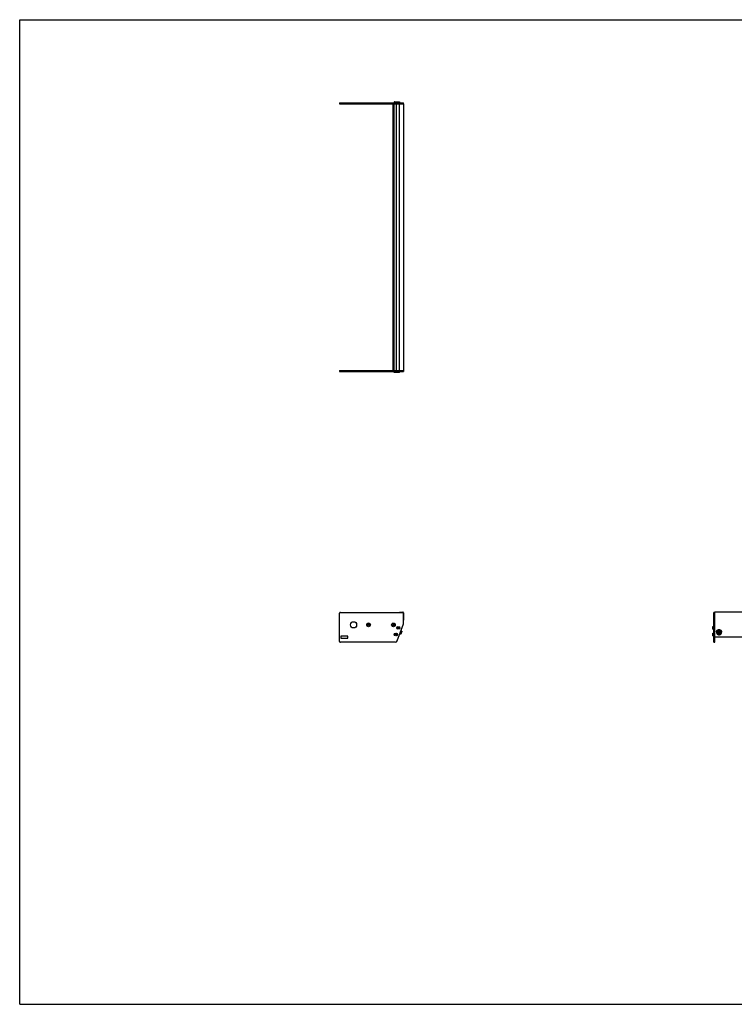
# Model space of a CAD drawing. Header units: inches. Extents: x 0 to 154, y 0 to 119.
# Tile 1 of 2: x 0 to 86, y 0 to 119. Entities that reach past the tile are written whole.
import ezdxf

# ---------------------------------------------------------------- set-up
doc = ezdxf.new("R2010")
doc.units = ezdxf.units.IN
doc.header["$LTSCALE"] = 8.47
doc.header["$MEASUREMENT"] = 0
doc.layers.get('0').update_dxf_attribs({"linetype": 'CONTINUOUS'})
for name, color, linetype in [('351200_DEFAULT_AS_MACHINED__BL0', 7, 'CONTINUOUS'), ('351201_BL1', 7, 'CONTINUOUS'), ('351202_WW_351202_32_BL5', 7, 'CONTINUOUS'), ('351203_WW_351203_32_BL8', 7, 'CONTINUOUS'), ('605279P_BL9', 7, 'CONTINUOUS'), ('9505XXM_950512M_BL2', 7, 'CONTINUOUS'), ('9505XXM_950512M_BL3', 7, 'CONTINUOUS'), ('9505XXM_950512M_BL6', 7, 'CONTINUOUS'), ('9505XXM_950512M_BL7', 7, 'CONTINUOUS'), ('9506XXM_950612M_BL4', 7, 'CONTINUOUS')]:
    doc.layers.add(name, color=color, linetype=linetype)

# ---------------------------------------------------------------- blocks, each defined once
blk = doc.blocks.new('351200_DEFAULT_AS_MACHINED__BL0', base_point=(61.39, 60.17))
at = {"layer": '351200_DEFAULT_AS_MACHINED__BL0', "color": 7, "linetype": 'CONTINUOUS'}
for p, q in [((38.7, 76.6), (45.98, 76.6)), ((38.7, 76.6), (38.7, 76.48)), ((38.7, 76.48), (46.42, 76.48)), ((46.42, 76.6), (46.42, 76.48)), ((38.7, 43.84), (38.7, 47.28)), ((38.79, 47.37), (46.33, 47.37)), ((46.42, 46.01), (46.42, 47.28)), ((83.97, 43.75), (83.97, 47.37)), ((84.09, 47.37), (83.97, 47.37)), ((84.09, 43.75), (84.09, 47.29)), ((45.66, 43.91), (46.42, 45.98)), ((45.91, 45.62), (45.92, 45.62)), ((45.91, 45.4), (45.92, 45.4)), ((38.83, 44.44), (38.83, 44.31)), ((39.64, 44.5), (38.89, 44.5)), ((38.89, 44.25), (39.64, 44.25)), ((39.7, 44.31), (39.7, 44.44)), ((45.61, 44.8), (45.62, 44.8)), ((45.61, 44.58), (45.62, 44.58)), ((45.43, 43.75), (38.79, 43.75)), ((83.97, 43.75), (84.09, 43.75))]:
    blk.add_line(p, q, dxfattribs=at)
for centre, radius in [((40.38, 45.86), 0.375), ((42.2, 45.86), 0.226), ((42.2, 45.86), 0.11), ((45.2, 45.85), 0.226), ((45.2, 45.85), 0.11)]:
    blk.add_circle(centre, radius, dxfattribs=at)
for centre, radius, start, end in [((38.79, 47.28), 0.09, 90, 180), ((46.33, 47.28), 0.09, 0, 90), ((45.92, 45.51), 0.11, 270, 90), ((46.33, 46.01), 0.09, 340, 360), ((38.89, 44.44), 0.06, 90, 180), ((38.89, 44.31), 0.06, 180, 270), ((39.64, 44.44), 0.06, 0, 90), ((39.64, 44.31), 0.06, 270, 360), ((45.62, 44.69), 0.11, 270, 90), ((38.79, 43.84), 0.09, 180, 270), ((45.43, 44), 0.25, 270, 340)]:
    blk.add_arc(centre, radius, start, end, dxfattribs=at)
blk = doc.blocks.new('351201_BL1', base_point=(77.57, 76.35))
at = {"layer": '351201_BL1', "color": 7, "linetype": 'CONTINUOUS'}
for p, q in [((38.7, 108.96), (38.7, 108.84)), ((38.7, 108.96), (46.42, 108.96)), ((38.7, 108.84), (45.98, 108.84)), ((46.42, 108.84), (46.42, 108.96)), ((116.44, 47.37), (116.32, 47.37)), ((116.32, 43.75), (116.32, 47.28)), ((116.44, 43.75), (116.44, 47.37)), ((39.64, 44.5), (38.89, 44.5)), ((45.43, 43.75), (38.79, 43.75)), ((116.44, 43.75), (116.32, 43.75))]:
    blk.add_line(p, q, dxfattribs=at)
for centre, start, end in [((42.2, 45.86), 0, 180), ((45.2, 45.86), 182.5339, 357.3372)]:
    blk.add_arc(centre, 0.11, start, end, dxfattribs=at)
blk = doc.blocks.new('9505XXM_950512M_BL2', base_point=(64.64, 60.5))
at = {"layer": '9505XXM_950512M_BL2', "color": 7, "linetype": 'CONTINUOUS'}
for p, q in [((45.31, 76.36), (45.31, 76.48)), ((45.61, 76.36), (45.31, 76.36)), ((45.33, 76.34), (45.31, 76.36)), ((45.63, 76.34), (45.33, 76.34)), ((45.63, 76.34), (45.63, 76.34)), ((45.41, 44.71), (45.46, 44.76)), ((45.43, 44.64), (45.41, 44.71)), ((45.5, 44.63), (45.43, 44.64)), ((45.46, 44.76), (45.53, 44.74)), ((45.55, 44.67), (45.5, 44.63)), ((45.53, 44.74), (45.55, 44.67)), ((83.83, 44.84), (83.85, 44.86)), ((83.83, 44.54), (83.83, 44.84)), ((83.83, 44.54), (83.85, 44.52)), ((83.85, 44.52), (83.85, 44.86)), ((83.85, 44.86), (83.97, 44.86)), ((83.85, 44.52), (83.97, 44.52))]:
    blk.add_line(p, q, dxfattribs=at)
for radius in [0.167, 0.148, 0.0682]:
    blk.add_circle((45.48, 44.69), radius, dxfattribs=at)
blk = doc.blocks.new('9505XXM_950512M_BL3', base_point=(64.79, 60.91))
at = {"layer": '9505XXM_950512M_BL3', "color": 7, "linetype": 'CONTINUOUS'}
for p, q in [((45.61, 76.36), (45.61, 76.48)), ((45.95, 76.36), (45.61, 76.36)), ((45.63, 76.34), (45.61, 76.36)), ((45.93, 76.34), (45.63, 76.34)), ((45.93, 76.34), (45.95, 76.36)), ((45.95, 76.36), (45.95, 76.48)), ((45.71, 45.52), (45.75, 45.58)), ((45.74, 45.46), (45.71, 45.52)), ((45.81, 45.45), (45.74, 45.46)), ((45.75, 45.58), (45.82, 45.57)), ((45.85, 45.51), (45.81, 45.45)), ((45.82, 45.57), (45.85, 45.51)), ((83.83, 45.66), (83.85, 45.68)), ((83.83, 45.37), (83.83, 45.66)), ((83.83, 45.37), (83.85, 45.35)), ((83.85, 45.35), (83.85, 45.68)), ((83.85, 45.68), (83.97, 45.68)), ((83.85, 45.35), (83.97, 45.35))]:
    blk.add_line(p, q, dxfattribs=at)
for radius in [0.167, 0.148, 0.0682]:
    blk.add_circle((45.78, 45.51), radius, dxfattribs=at)
blk = doc.blocks.new('9506XXM_950612M_BL4', base_point=(65.38, 44.94))
at = {"layer": '9506XXM_950612M_BL4', "color": 7, "linetype": 'CONTINUOUS'}
for p, q in [((46.08, 44.73), (45.97, 44.77)), ((46.22, 45.1), (46.08, 44.73)), ((46.11, 44.74), (46.08, 44.73)), ((46.22, 45.1), (46.11, 45.14)), ((46.23, 45.07), (46.11, 44.74)), ((46.23, 45.07), (46.22, 45.1)), ((84.39, 44.91), (84.39, 44.96)), ((84.5, 44.88), (84.52, 44.96)), ((84.57, 44.82), (84.5, 44.88)), ((84.51, 44.91), (84.57, 44.86)), ((84.52, 44.96), (84.6, 44.99)), ((84.57, 44.86), (84.65, 44.89)), ((84.57, 44.82), (84.57, 44.86)), ((84.65, 44.85), (84.57, 44.82)), ((84.6, 44.99), (84.67, 44.93)), ((84.66, 44.94), (84.65, 44.89)), ((84.67, 44.93), (84.65, 44.85)), ((84.65, 44.85), (84.65, 44.89)), ((84.78, 44.91), (84.78, 44.96))]:
    blk.add_line(p, q, dxfattribs=at)
for centre, start, end in [((84.56, 44.96), 166.8001, 179.9887), ((84.56, 44.91), 166.8, 179.9898), ((84.61, 44.91), 346.8, 359.9898)]:
    blk.add_arc(centre, 0.174, start, end, dxfattribs=at)
for points, knots in [([(84.39, 45), (84.39, 45.01), (84.4, 45.02), (84.41, 45.04), (84.41, 45.05), (84.43, 45.07), (84.44, 45.08), (84.45, 45.1), (84.47, 45.11), (84.48, 45.12), (84.49, 45.12)], [0, 0, 0, 0, 0.122666, 0.245867, 0.36965, 0.494149, 0.619422, 0.745494, 0.872367, 1, 1, 1, 1]), ([(84.78, 44.91), (84.78, 44.92), (84.78, 44.93), (84.78, 44.95), (84.77, 44.96), (84.77, 44.98), (84.76, 44.99), (84.75, 45.01), (84.74, 45.02), (84.73, 45.04), (84.72, 45.05), (84.71, 45.06), (84.69, 45.07), (84.67, 45.08), (84.64, 45.09), (84.61, 45.1), (84.57, 45.1), (84.53, 45.09), (84.5, 45.08), (84.47, 45.06), (84.44, 45.04), (84.42, 45.02), (84.4, 44.99), (84.4, 44.96), (84.39, 44.95)], [0, 0, 0, 0, 0.030224, 0.060484, 0.090809, 0.121228, 0.151769, 0.182452, 0.213295, 0.244309, 0.2755, 0.306867, 0.338403, 0.370098, 0.433828, 0.497936, 0.562192, 0.626346, 0.690162, 0.753446, 0.816069, 0.877988, 0.93925, 1, 1, 1, 1]), ([(84.39, 44.91), (84.39, 44.91), (84.39, 44.9), (84.39, 44.88), (84.4, 44.86), (84.4, 44.85), (84.41, 44.83), (84.42, 44.82), (84.43, 44.8), (84.44, 44.79), (84.45, 44.78), (84.46, 44.77), (84.48, 44.76), (84.5, 44.75), (84.53, 44.73), (84.56, 44.73), (84.6, 44.73), (84.64, 44.73), (84.67, 44.74), (84.7, 44.76), (84.73, 44.78), (84.75, 44.81), (84.77, 44.84), (84.77, 44.86), (84.78, 44.87)], [0, 0, 0, 0, 0.030224, 0.060484, 0.090809, 0.121228, 0.151769, 0.182452, 0.213295, 0.244309, 0.2755, 0.306867, 0.338403, 0.370098, 0.433828, 0.497936, 0.562192, 0.626346, 0.690162, 0.753446, 0.816069, 0.877988, 0.93925, 1, 1, 1, 1]), ([(84.76, 44.87), (84.76, 44.88), (84.76, 44.89), (84.76, 44.9), (84.76, 44.92), (84.76, 44.94), (84.76, 44.95), (84.75, 44.97), (84.74, 44.98), (84.73, 45), (84.72, 45.01), (84.71, 45.02), (84.7, 45.03), (84.69, 45.04), (84.67, 45.05), (84.65, 45.06), (84.62, 45.07), (84.59, 45.07), (84.55, 45.07), (84.52, 45.06), (84.49, 45.05), (84.48, 45.04), (84.46, 45.03), (84.45, 45.01), (84.44, 45), (84.43, 44.99), (84.42, 44.97), (84.42, 44.96), (84.41, 44.95), (84.41, 44.94)], [0, 0, 0, 0, 0.030331, 0.06063, 0.090912, 0.121225, 0.151607, 0.18209, 0.212705, 0.243478, 0.274425, 0.305559, 0.336884, 0.368395, 0.400083, 0.431931, 0.495941, 0.560261, 0.62461, 0.688705, 0.752299, 0.783886, 0.815288, 0.8465, 0.877524, 0.908366, 0.939043, 0.969586, 1, 1, 1, 1]), ([(84.41, 44.94), (84.41, 44.94), (84.41, 44.93), (84.41, 44.91), (84.41, 44.89), (84.41, 44.88), (84.41, 44.86), (84.42, 44.85), (84.43, 44.83), (84.44, 44.82), (84.45, 44.8), (84.46, 44.79), (84.47, 44.78), (84.48, 44.77), (84.5, 44.76), (84.52, 44.75), (84.55, 44.74), (84.58, 44.74), (84.62, 44.74), (84.65, 44.75), (84.68, 44.76), (84.69, 44.77), (84.71, 44.79), (84.72, 44.8), (84.73, 44.81), (84.74, 44.82), (84.75, 44.84), (84.75, 44.85), (84.76, 44.86), (84.76, 44.87)], [0, 0, 0, 0, 0.030331, 0.06063, 0.090912, 0.121225, 0.151607, 0.18209, 0.212705, 0.243478, 0.274425, 0.305559, 0.336884, 0.368395, 0.400083, 0.431931, 0.495941, 0.560261, 0.62461, 0.688705, 0.752299, 0.783886, 0.815288, 0.8465, 0.877524, 0.908366, 0.939043, 0.969586, 1, 1, 1, 1]), ([(84.49, 45.12), (84.49, 45.12), (84.51, 45.13), (84.53, 45.14), (84.56, 45.14), (84.58, 45.15), (84.61, 45.14), (84.63, 45.14), (84.66, 45.13), (84.67, 45.12), (84.68, 45.12)], [0, 0, 0, 0, 0.124139, 0.248971, 0.374298, 0.499888, 0.625493, 0.750864, 0.875768, 1, 1, 1, 1]), ([(84.68, 45.12), (84.69, 45.12), (84.7, 45.11), (84.72, 45.09), (84.74, 45.07), (84.76, 45.05), (84.77, 45.03), (84.78, 45.01), (84.78, 44.98), (84.78, 44.97), (84.78, 44.96)], [0, 0, 0, 0, 0.12818, 0.255372, 0.38153, 0.506678, 0.630912, 0.754392, 0.877339, 1, 1, 1, 1])]:
    blk.add_open_spline(points, degree=3, knots=knots, dxfattribs=at)
blk = doc.blocks.new('351202_WW_351202_32_BL5', base_point=(81.12, 76.62))
at = {"layer": '351202_WW_351202_32_BL5', "color": 7, "linetype": 'CONTINUOUS'}
for p, q in [((45.92, 76.66), (45.92, 108.77)), ((45.98, 108.84), (46.42, 108.84)), ((46.42, 108.84), (46.42, 76.6)), ((45.98, 76.6), (46.42, 76.6)), ((45.92, 47.41), (46.33, 47.41)), ((45.92, 47.41), (45.92, 47.37)), ((46.42, 47.31), (46.42, 46.43)), ((84.09, 46.39), (84.09, 47.41)), ((116.32, 47.41), (84.09, 47.41)), ((116.32, 47.41), (116.32, 46.39)), ((84.15, 44.41), (116.26, 44.41))]:
    blk.add_line(p, q, dxfattribs=at)
for centre, radius, start, end in [((45.98, 108.77), 0.0625, 90, 180), ((45.98, 76.66), 0.0625, 180, 270), ((46.33, 47.31), 0.096, 0, 90)]:
    blk.add_arc(centre, radius, start, end, dxfattribs=at)
for points, knots in [([(84.09, 44.46), (84.09, 44.45), (84.09, 44.44), (84.11, 44.43), (84.11, 44.42)], [0, 0, 0, 0, 0.49489, 1, 1, 1, 1]), ([(84.11, 44.42), (84.12, 44.42), (84.13, 44.41), (84.14, 44.41), (84.15, 44.41)], [0, 0, 0, 0, 0.747999, 1, 1, 1, 1]), ([(116.26, 44.41), (116.27, 44.41), (116.28, 44.42), (116.3, 44.43), (116.31, 44.44), (116.32, 44.45), (116.32, 44.46)], [0, 0, 0, 0, 0.25599, 0.508922, 0.756547, 1, 1, 1, 1])]:
    blk.add_open_spline(points, degree=3, knots=knots, dxfattribs=at)
blk = doc.blocks.new('9505XXM_950512M_BL6', base_point=(80.95, 76.81))
at = {"layer": '9505XXM_950512M_BL6', "color": 7, "linetype": 'CONTINUOUS'}
for p, q in [((45.33, 109.09), (45.31, 109.07)), ((45.31, 109.07), (45.31, 108.96)), ((45.31, 109.07), (45.61, 109.07)), ((45.33, 109.09), (45.63, 109.09)), ((45.63, 109.09), (45.63, 109.09)), ((116.56, 44.86), (116.44, 44.86)), ((116.56, 44.52), (116.44, 44.52)), ((116.58, 44.84), (116.56, 44.86)), ((116.56, 44.86), (116.56, 44.52)), ((116.58, 44.54), (116.56, 44.52)), ((116.58, 44.84), (116.58, 44.54))]:
    blk.add_line(p, q, dxfattribs=at)
blk = doc.blocks.new('9505XXM_950512M_BL7', base_point=(81.1, 77.22))
at = {"layer": '9505XXM_950512M_BL7', "color": 7, "linetype": 'CONTINUOUS'}
for p, q in [((45.63, 109.09), (45.61, 109.07)), ((45.61, 109.07), (45.61, 108.96)), ((45.61, 109.07), (45.95, 109.07)), ((45.63, 109.09), (45.93, 109.09)), ((45.93, 109.09), (45.95, 109.07)), ((45.95, 109.07), (45.95, 108.96)), ((116.56, 45.68), (116.44, 45.68)), ((116.56, 45.35), (116.44, 45.35)), ((116.58, 45.66), (116.56, 45.68)), ((116.56, 45.68), (116.56, 45.35)), ((116.58, 45.37), (116.56, 45.35)), ((116.58, 45.66), (116.58, 45.37))]:
    blk.add_line(p, q, dxfattribs=at)
blk = doc.blocks.new('351203_WW_351203_32_BL8', base_point=(80.76, 76.62))
at = {"layer": '351203_WW_351203_32_BL8', "color": 7, "linetype": 'CONTINUOUS'}
for p, q in [((45.19, 76.6), (45.19, 108.84)), ((45.29, 76.6), (45.29, 108.84)), ((45.57, 76.6), (45.57, 108.84)), ((84.09, 44.41), (116.32, 44.41))]:
    blk.add_line(p, q, dxfattribs=at)
blk = doc.blocks.new('605279P_BL9', base_point=(84.59, 44.98))
at = {"layer": '605279P_BL9', "color": 7, "linetype": 'CONTINUOUS'}
for p, q in [((84.28, 45), (84.28, 44.96)), ((84.9, 45), (84.9, 44.96))]:
    blk.add_line(p, q, dxfattribs=at)
blk.add_arc((84.59, 44.92), 0.33, 86.3043, 93.6883, dxfattribs=at)
for points, knots in [([(84.56, 45.25), (84.55, 45.25), (84.53, 45.25), (84.51, 45.24), (84.48, 45.23), (84.45, 45.22), (84.43, 45.21), (84.4, 45.2), (84.38, 45.18), (84.36, 45.16), (84.34, 45.14), (84.32, 45.12), (84.31, 45.09), (84.3, 45.07), (84.29, 45.04), (84.28, 45.01), (84.28, 44.99), (84.28, 44.97), (84.28, 44.96)], [0, 0, 0, 0, 0.064481, 0.128834, 0.193013, 0.256964, 0.320637, 0.383993, 0.447006, 0.509657, 0.571944, 0.633876, 0.695474, 0.756772, 0.817815, 0.878659, 0.939365, 1, 1, 1, 1]), ([(84.31, 45.14), (84.32, 45.15), (84.33, 45.17), (84.35, 45.19), (84.37, 45.21), (84.39, 45.23), (84.43, 45.25), (84.47, 45.27), (84.5, 45.28), (84.54, 45.29), (84.57, 45.29), (84.59, 45.29)], [0, 0, 0, 0, 0.121911, 0.183264, 0.24487, 0.368773, 0.493649, 0.619394, 0.745845, 0.872795, 1, 1, 1, 1]), ([(84.59, 45.29), (84.6, 45.29), (84.63, 45.29), (84.67, 45.28), (84.71, 45.27), (84.74, 45.25), (84.78, 45.23), (84.8, 45.21), (84.82, 45.19), (84.84, 45.17), (84.85, 45.15), (84.86, 45.14)], [0, 0, 0, 0, 0.127205, 0.254155, 0.380605, 0.50635, 0.631226, 0.755129, 0.816735, 0.878089, 1, 1, 1, 1]), ([(84.9, 44.96), (84.9, 44.97), (84.89, 44.99), (84.89, 45.01), (84.88, 45.04), (84.87, 45.07), (84.86, 45.09), (84.85, 45.12), (84.83, 45.14), (84.81, 45.16), (84.79, 45.18), (84.77, 45.2), (84.74, 45.21), (84.72, 45.22), (84.69, 45.23), (84.66, 45.24), (84.64, 45.25), (84.62, 45.25), (84.61, 45.25)], [0, 0, 0, 0, 0.060636, 0.121341, 0.182185, 0.243228, 0.304527, 0.366124, 0.428056, 0.490342, 0.552994, 0.616006, 0.679363, 0.743035, 0.806986, 0.871165, 0.935518, 1, 1, 1, 1]), ([(84.28, 45), (84.28, 45.01), (84.28, 45.04), (84.28, 45.07), (84.3, 45.11), (84.31, 45.13), (84.31, 45.14)], [0, 0, 0, 0, 0.248724, 0.497981, 0.748265, 1, 1, 1, 1]), ([(84.28, 44.96), (84.28, 44.95), (84.28, 44.93), (84.28, 44.9), (84.29, 44.88), (84.3, 44.85), (84.31, 44.82), (84.33, 44.8), (84.35, 44.77), (84.37, 44.75), (84.39, 44.73), (84.41, 44.72), (84.44, 44.7), (84.47, 44.69), (84.5, 44.68), (84.52, 44.67), (84.55, 44.67), (84.57, 44.67), (84.59, 44.67)], [0, 0, 0, 0, 0.060552, 0.12118, 0.181959, 0.242954, 0.304225, 0.365818, 0.427766, 0.490091, 0.552796, 0.615872, 0.679296, 0.743031, 0.80703, 0.871231, 0.935588, 1, 1, 1, 1]), ([(84.59, 44.67), (84.6, 44.67), (84.62, 44.67), (84.65, 44.67), (84.68, 44.68), (84.7, 44.69), (84.73, 44.7), (84.76, 44.72), (84.78, 44.73), (84.8, 44.75), (84.83, 44.77), (84.84, 44.8), (84.86, 44.82), (84.87, 44.85), (84.88, 44.88), (84.89, 44.9), (84.89, 44.93), (84.9, 44.95), (84.9, 44.96)], [0, 0, 0, 0, 0.064412, 0.128768, 0.192969, 0.256968, 0.320703, 0.384127, 0.447203, 0.509908, 0.572233, 0.634182, 0.695774, 0.757045, 0.818041, 0.87882, 0.939448, 1, 1, 1, 1]), ([(84.86, 45.14), (84.86, 45.13), (84.87, 45.11), (84.89, 45.07), (84.89, 45.04), (84.9, 45.01), (84.9, 45)], [0, 0, 0, 0, 0.251735, 0.50202, 0.751276, 1, 1, 1, 1])]:
    blk.add_open_spline(points, degree=3, knots=knots, dxfattribs=at)

msp = doc.modelspace()

# ---------------------------------------------------------------- linework, layer by layer
at = {"color": 7, "linetype": 'CONTINUOUS'}
for p, q in [((0, 0), (0, 119)), ((0, 119), (154, 119)), ((0, 0), (154, 0))]:
    msp.add_line(p, q, dxfattribs=at)

# ---------------------------------------------------------------- block references
at = {"layer": '351200_DEFAULT_AS_MACHINED__BL0'}
msp.add_blockref('351200_DEFAULT_AS_MACHINED__BL0', (61.39, 60.17), dxfattribs=at)
at = {"layer": '351201_BL1'}
msp.add_blockref('351201_BL1', (77.57, 76.35), dxfattribs=at)
at = {"layer": '351202_WW_351202_32_BL5'}
msp.add_blockref('351202_WW_351202_32_BL5', (81.12, 76.62), dxfattribs=at)
at = {"layer": '351203_WW_351203_32_BL8'}
msp.add_blockref('351203_WW_351203_32_BL8', (80.76, 76.62), dxfattribs=at)
at = {"layer": '605279P_BL9'}
msp.add_blockref('605279P_BL9', (84.59, 44.98), dxfattribs=at)
at = {"layer": '9505XXM_950512M_BL2'}
msp.add_blockref('9505XXM_950512M_BL2', (64.64, 60.5), dxfattribs=at)
at = {"layer": '9505XXM_950512M_BL3'}
msp.add_blockref('9505XXM_950512M_BL3', (64.79, 60.91), dxfattribs=at)
at = {"layer": '9505XXM_950512M_BL6'}
msp.add_blockref('9505XXM_950512M_BL6', (80.95, 76.81), dxfattribs=at)
at = {"layer": '9505XXM_950512M_BL7'}
msp.add_blockref('9505XXM_950512M_BL7', (81.1, 77.22), dxfattribs=at)
at = {"layer": '9506XXM_950612M_BL4'}
msp.add_blockref('9506XXM_950612M_BL4', (65.38, 44.94), dxfattribs=at)

doc.saveas('drawing.dxf')
